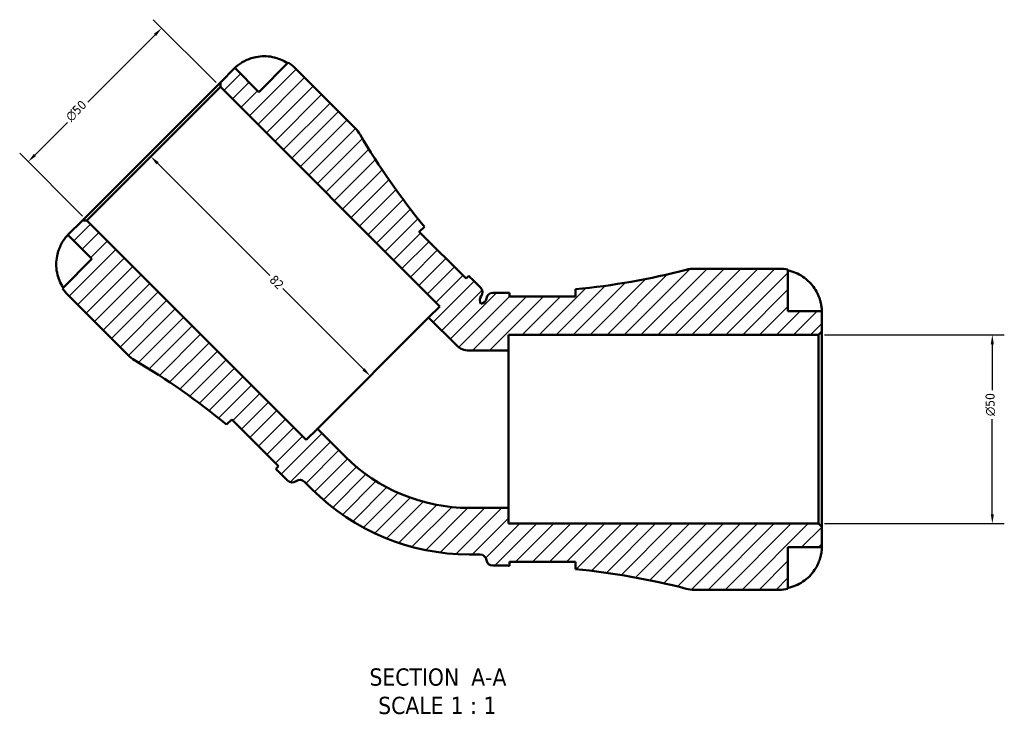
# Model space of a CAD drawing. Header units: millimetres. Extents: x -154 to 937, y -268 to 700.
# Tile 3 of 13: x 314 to 574, y -268 to -85. Entities that reach past the tile are written whole.
import ezdxf

# ---------------------------------------------------------------- set-up
doc = ezdxf.new("R2010")
doc.units = ezdxf.units.MM
for name, color, linetype, lineweight in [('Dimension (ANSI)', 7, 'Continuous', 25), ('Hatch (ANSI)', 7, 'Continuous', 18), ('Symbol (ANSI)', 7, 'Continuous', 25), ('Visible (ANSI)', 7, 'Continuous', 50)]:
    doc.layers.add(name, color=color, linetype=linetype, lineweight=lineweight)
doc.styles.add('Label Text (ANSI)', font='tahoma.ttf')
doc.styles.add('Note Text (ANSI)', font='tahoma.ttf')
doc.dimstyles.new('Default - mm (ANSI)', dxfattribs={"dimtxt": 2.399999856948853, "dimasz": 2.5, "dimexe": 3.175, "dimexo": 1.6002, "dimgap": 0.7999999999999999, "dimtad": 0, "dimtoh": 1, "dimdec": 0, "dimrnd": 1e-08, "dimzin": 4, "dimdsep": 46, "dimtxsty": 'Note Text (ANSI)', "dimcen": 0.09, "dimdle": 10, "dimclrd": 256, "dimclre": 256, "dimclrt": 5, "dimadec": 1, "dimazin": 1, "dimtfac": 1.270000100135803, "dimtofl": 0, "dimtmove": 0, "dimatfit": 3, "dimfxl": 1, "dimtolj": 1, "dimtzin": 4, "dimlwd": -1, "dimlwe": -1, "dimarcsym": 0})

# ---------------------------------------------------------------- blocks, each defined once
blk = doc.blocks.new('*D7')
at = {"layer": 'Defpoints', "color": 0, "transparency": 16777216}
for p in [(525.155295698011, -168.4660348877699), (571.1552956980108, -168.4660348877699), (525.155295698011, -218.46603488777)]:
    blk.add_point(p, dxfattribs=at)
at = {"layer": 'Dimension (ANSI)', "transparency": 16777216}
for p, q in [((526.7554956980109, -168.4660348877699), (574.3302956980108, -168.4660348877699)), ((571.1552956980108, -170.9660348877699), (571.1552956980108, -183.1347214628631)), ((571.1552956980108, -215.96603488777), (571.1552956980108, -190.7973483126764)), ((526.7554956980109, -218.46603488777), (574.3302956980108, -218.46603488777))]:
    blk.add_line(p, q, dxfattribs=at)
for points in [[(570.7386290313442, -170.9660348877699), (571.5719623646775, -170.9660348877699), (571.1552956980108, -168.4660348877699)], [(570.7386290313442, -215.96603488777), (571.5719623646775, -215.96603488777), (571.1552956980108, -218.46603488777)]]:
    blk.add_solid(points, dxfattribs=at)
at = {"layer": 'Dimension (ANSI)', "color": 5, "transparency": 16777216, "insert": (569.3497766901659, -189.9973483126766), "char_height": 2.399999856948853, "attachment_point": 1, "rotation": 90, "style": 'Note Text (ANSI)'}
blk.add_mtext('\\A1;{\\fAIGDT|b0|i0;\\H2.4000;\\ln}\\fTahoma|b0|i0;\\H2.4000;50', dxfattribs=at)
blk = doc.blocks.new('*D8')
at = {"layer": 'Defpoints', "color": 0, "transparency": 16777216}
for p in [(366.744900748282, -102.8503008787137), (315.8332125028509, -122.6492907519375), (331.3895616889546, -138.2056399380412)]:
    blk.add_point(p, dxfattribs=at)
at = {"layer": 'Dimension (ANSI)', "transparency": 16777216}
for p, q in [((365.6133884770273, -101.7187886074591), (348.943487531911, -85.04888766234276)), ((349.420784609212, -89.06171864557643), (331.6238356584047, -106.8586675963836)), ((317.6009794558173, -120.8815237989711), (326.2055402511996, -112.2769630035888)), ((330.2580494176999, -137.0741276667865), (313.5881484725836, -120.4042267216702))]:
    blk.add_line(p, q, dxfattribs=at)
for points in [[(349.1261567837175, -88.76709082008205), (349.7154124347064, -89.35634647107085), (351.1885515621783, -87.29395169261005)], [(317.3063516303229, -120.5868959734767), (317.8956072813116, -121.1761516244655), (315.8332125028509, -122.6492907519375)]]:
    blk.add_solid(points, dxfattribs=at)
at = {"layer": 'Dimension (ANSI)', "color": 5, "transparency": 16777216, "insert": (325.4945309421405, -110.4345828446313), "char_height": 2.399999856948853, "attachment_point": 1, "rotation": 45, "style": 'Note Text (ANSI)'}
blk.add_mtext('\\A1;{\\fAIGDT|b0|i0;\\H2.4000;\\ln}\\fTahoma|b0|i0;\\H2.4000;50', dxfattribs=at)
blk = doc.blocks.new('*D9')
at = {"layer": 'Defpoints', "color": 0, "transparency": 16777216}
for p in [(349.0672312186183, -120.5279704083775), (406.4009186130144, -179.3719271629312), (407.1560532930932, -178.6167924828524)]:
    blk.add_point(p, dxfattribs=at)
at = {"layer": 'Dimension (ANSI)', "transparency": 16777216}
for p, q in [((350.0798634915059, -123.0508720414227), (379.7890642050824, -152.7600727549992)), ((404.6331516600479, -177.6041602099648), (383.2819531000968, -156.2529616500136))]:
    blk.add_line(p, q, dxfattribs=at)
for points in [[(350.3744913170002, -122.7562442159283), (349.7852356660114, -123.3454998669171), (348.3120965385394, -121.2831050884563)], [(404.9277794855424, -177.3095323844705), (404.3385238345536, -177.8987880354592), (406.4009186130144, -179.3719271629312)]]:
    blk.add_solid(points, dxfattribs=at)
at = {"layer": 'Dimension (ANSI)', "color": 5, "transparency": 16777216, "insert": (381.2420284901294, -152.4384793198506), "char_height": 2.399999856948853, "attachment_point": 1, "rotation": 315, "style": 'Note Text (ANSI)'}
blk.add_mtext('\\A1;82', dxfattribs=at)

msp = doc.modelspace()

# ---------------------------------------------------------------- hatches: boundary and pattern name
at = {"layer": 'Hatch (ANSI)'}
h = msp.add_hatch(dxfattribs=at)
h.set_pattern_fill('ANSI31', color=256, scale=25.4, style=0)
h.set_pattern_definition([(45, (0, 0), (-2.245064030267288, 2.245064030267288), [])])
edge = h.paths.add_edge_path()
edge.add_ellipse((492.2392309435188, -227.4660348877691), major_axis=(8.228933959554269, -2.129470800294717), ratio=1, start_angle=270, end_angle=284.5086389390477)
edge.add_line((492.2392309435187, -235.9660348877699), (514.7552956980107, -235.9660348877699))
edge.add_ellipse((514.7552956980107, -224.71603488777), major_axis=(11.24999999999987, 1.776356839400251e-14), ratio=1, start_angle=270, end_angle=281.5369590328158)
edge.add_line((517.0052956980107, -235.7387387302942), (517.0052956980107, -224.7160348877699))
edge.add_line((517.0052956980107, -224.7160348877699), (526.0052956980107, -224.7160348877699))
edge.add_line((526.0052956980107, -224.7160348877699), (526.0052956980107, -219.3160348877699))
edge.add_line((526.0052956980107, -219.3160348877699), (525.1552956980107, -218.4660348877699))
edge.add_line((525.1552956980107, -218.4660348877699), (443.0052956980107, -218.4660348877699))
edge.add_line((443.0052956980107, -218.4660348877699), (443.0052956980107, -214.2993682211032))
edge.add_line((443.0052956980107, -214.2993682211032), (432.6260456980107, -214.2993682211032))
edge.add_ellipse((432.6260456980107, -167.8252761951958), major_axis=(-46.47409202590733, -1.332267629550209e-14), ratio=1, start_angle=44.999999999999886, end_angle=90, ccw=False)
edge.add_line((399.7639000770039, -200.6874218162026), (392.4246620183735, -193.3481837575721))
edge.add_line((392.4246620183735, -193.3481837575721), (389.4783837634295, -196.294462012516))
edge.add_line((389.4783837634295, -196.294462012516), (331.3895616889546, -138.2056399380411))
edge.add_line((331.3895616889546, -138.2056399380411), (330.1874801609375, -138.2056399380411))
edge.add_line((330.1874801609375, -138.2056399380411), (326.3691035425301, -142.0240165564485))
edge.add_line((326.3691035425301, -142.0240165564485), (332.733064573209, -148.3879775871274))
edge.add_line((332.733064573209, -148.3879775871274), (324.938835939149, -156.1822062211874))
edge.add_ellipse((334.3240548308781, -149.9789678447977), major_axis=(6.203238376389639, -9.385218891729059), ratio=1, start_angle=269.9999999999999, end_angle=281.5369590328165)
edge.add_line((326.3691035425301, -157.9339191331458), (342.2903656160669, -173.8551812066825))
edge.add_ellipse((348.3007732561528, -167.8447735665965), major_axis=(6.010407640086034, -6.010407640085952), ratio=1, start_angle=269.9999999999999, end_angle=284.5086389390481)
edge.add_ellipse((246.8672077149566, -340.1041840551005), major_axis=(164.93491224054, -97.1205937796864), ratio=1, start_angle=81.08147441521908, end_angle=90, ccw=False)
edge.add_line((368.3834226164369, -192.2199572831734), (369.7341946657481, -190.8691852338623))
edge.add_line((369.7341946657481, -190.8691852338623), (382.1085633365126, -203.2435539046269))
edge.add_line((382.1085633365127, -203.2435539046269), (381.3990348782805, -203.9530823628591))
edge.add_ellipse((246.8672077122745, -340.1041840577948), major_axis=(136.1511016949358, -134.5318271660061), ratio=1, start_angle=89.65725031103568, end_angle=90, ccw=False)
edge.add_line((382.2110938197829, -204.76029795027), (384.5304040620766, -207.0796081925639))
edge.add_ellipse((385.7324855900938, -205.8775266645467), major_axis=(1.202081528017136, -1.202081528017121), ratio=1, start_angle=269.9999999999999, end_angle=352.8192442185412)
edge.add_ellipse((387.8172717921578, -208.5633536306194), major_axis=(1.342913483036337, 1.042393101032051), ratio=1, start_angle=7.180755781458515, end_angle=90.00000000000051, ccw=False)
edge.add_line((389.019353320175, -207.3612721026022), (391.0547015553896, -209.3966203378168))
edge.add_ellipse((432.6260456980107, -167.8252761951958), major_axis=(41.57134414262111, -41.57134414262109), ratio=1, start_angle=270, end_angle=314.9999999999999)
edge.add_line((432.6260456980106, -226.6160348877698), (435.5044627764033, -226.6160348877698))
edge.add_ellipse((435.5044627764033, -228.3160348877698), major_axis=(1.700000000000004, 2.220446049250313e-15), ratio=1, start_angle=7.180755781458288, end_angle=90, ccw=False)
edge.add_ellipse((438.8777956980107, -227.8910348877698), major_axis=(0.2125000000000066, -1.686666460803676), ratio=1, start_angle=270.0000000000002, end_angle=352.8192442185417)
edge.add_line((438.8777956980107, -229.5910348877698), (442.1577956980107, -229.5910348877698))
edge.add_ellipse((442.1577956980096, -420.9961942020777), major_axis=(191.4051593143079, -1.021405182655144e-12), ratio=1, start_angle=89.65725031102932, end_angle=90, ccw=False)
edge.add_line((443.3027956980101, -229.5944596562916), (443.3027956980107, -228.5910348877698))
edge.add_line((443.3027956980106, -228.5910348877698), (460.8027956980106, -228.5910348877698))
edge.add_line((460.8027956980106, -228.5910348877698), (460.8027956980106, -230.5013150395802))
edge.add_ellipse((442.1577956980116, -420.99619420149), major_axis=(190.4948791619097, -18.64499999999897), ratio=1, start_angle=81.08147441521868, end_angle=90, ccw=False)
edge = h.paths.add_edge_path()
edge.add_ellipse((492.2392309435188, -159.4660348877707), major_axis=(-8.500000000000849, -1.06581410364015e-13), ratio=1, start_angle=270, end_angle=284.5086389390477)
edge.add_ellipse((442.1577956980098, 34.06412442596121), major_axis=(-185.3012253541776, -47.95196444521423), ratio=1, start_angle=81.0814744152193, end_angle=90, ccw=False)
edge.add_line((460.8027956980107, -156.4307547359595), (460.8027956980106, -158.3410348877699))
edge.add_line((460.8027956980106, -158.3410348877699), (443.3027956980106, -158.3410348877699))
edge.add_line((443.3027956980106, -158.3410348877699), (443.3027956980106, -157.3376101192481))
edge.add_ellipse((442.15779569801, 34.0641244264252), major_axis=(-191.4017345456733, -1.145000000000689), ratio=1, start_angle=89.6572503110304, end_angle=90, ccw=False)
edge.add_line((442.1577956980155, -157.3410348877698), (438.8777956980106, -157.3410348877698))
edge.add_ellipse((438.8777956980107, -159.0410348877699), major_axis=(-1.699999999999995, -4.440892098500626e-15), ratio=1, start_angle=270, end_angle=352.8192442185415)
edge.add_ellipse((435.5044627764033, -158.6160348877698), major_axis=(-0.2125000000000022, -1.686666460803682), ratio=1, start_angle=15.262864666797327, end_angle=90.00000000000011, ccw=False)
edge.add_ellipse((437.1026144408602, -159.278010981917), major_axis=(-1.021138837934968, 1.359145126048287), ratio=1, start_angle=15.262864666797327, end_angle=90.00000000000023, ccw=False)
edge.add_ellipse((434.4167874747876, -157.1932247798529), major_axis=(1.042393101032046, 1.342913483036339), ratio=1, start_angle=269.9999999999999, end_angle=352.8192442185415)
edge.add_line((435.6188690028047, -155.9911432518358), (433.2995587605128, -153.6718330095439))
edge.add_ellipse((568.6434448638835, -18.32794690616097), major_axis=(-135.3438861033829, 135.3438861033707), ratio=1, start_angle=89.65725031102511, end_angle=90, ccw=False)
edge.add_line((432.4923431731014, -152.8597740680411), (431.7828147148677, -153.5693025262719))
edge.add_line((431.7828147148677, -153.5693025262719), (419.4084460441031, -141.1949338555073))
edge.add_line((419.4084460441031, -141.1949338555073), (420.7592180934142, -139.8441618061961))
edge.add_ellipse((568.6434448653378, -18.32794690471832), major_axis=(-121.5162149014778, 147.8842267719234), ratio=1, start_angle=81.08147441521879, end_angle=90, ccw=False)
edge.add_ellipse((396.384034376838, -119.7615124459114), major_axis=(-4.312971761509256, 7.324498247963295), ratio=1, start_angle=270.0000000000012, end_angle=284.5086389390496)
edge.add_line((402.3944420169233, -113.751104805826), (386.4731799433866, -97.82984273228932))
edge.add_ellipse((378.5182286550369, -105.7847940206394), major_axis=(-7.954951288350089, 7.954951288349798), ratio=1, start_angle=270, end_angle=281.5369590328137)
edge.add_line((384.7214670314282, -96.39957512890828), (376.9272383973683, -104.1938037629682))
edge.add_line((376.9272383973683, -104.1938037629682), (370.5632773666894, -97.8298427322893))
edge.add_line((370.5632773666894, -97.82984273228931), (366.744900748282, -101.6482193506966))
edge.add_line((366.744900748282, -101.6482193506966), (366.744900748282, -102.8503008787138))
edge.add_line((366.744900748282, -102.8503008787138), (424.8337228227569, -160.9391229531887))
edge.add_line((424.8337228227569, -160.9391229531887), (421.887444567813, -163.8854012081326))
edge.add_line((421.887444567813, -163.8854012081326), (429.2266826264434, -171.2246392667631))
edge.add_ellipse((432.6260456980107, -167.8252761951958), major_axis=(3.399363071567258, -3.399363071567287), ratio=1, start_angle=270, end_angle=315.0000000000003)
edge.add_line((432.6260456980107, -172.6327015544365), (443.0052956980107, -172.6327015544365))
edge.add_line((443.0052956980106, -172.6327015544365), (443.0052956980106, -168.4660348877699))
edge.add_line((443.0052956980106, -168.4660348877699), (525.1552956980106, -168.4660348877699))
edge.add_line((525.1552956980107, -168.4660348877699), (526.0052956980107, -167.6160348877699))
edge.add_line((526.0052956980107, -167.6160348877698), (526.0052956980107, -162.2160348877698))
edge.add_line((526.0052956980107, -162.2160348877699), (517.0052956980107, -162.2160348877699))
edge.add_line((517.0052956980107, -162.2160348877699), (517.0052956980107, -151.1933310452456))
edge.add_ellipse((514.7552956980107, -162.2160348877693), major_axis=(-11.02270384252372, 2.250000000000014), ratio=1, start_angle=270, end_angle=281.5369590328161)
edge.add_line((514.7552956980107, -150.9660348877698), (492.2392309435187, -150.9660348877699))

# ---------------------------------------------------------------- linework, layer by layer
at = {"layer": 'Visible (ANSI)'}
for p, q in [((384.7214670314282, -96.39957512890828), (376.9272383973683, -104.1938037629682)), ((370.5632773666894, -97.82984273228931), (366.744900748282, -101.6482193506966)), ((376.9272383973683, -104.1938037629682), (370.5632773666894, -97.82984273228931)), ((402.3944420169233, -113.751104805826), (386.4731799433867, -97.82984273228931)), ((366.744900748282, -101.6482193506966), (330.1874801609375, -138.2056399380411)), ((366.744900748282, -101.6482193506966), (366.744900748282, -102.8503008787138)), ((331.3895616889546, -138.2056399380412), (366.744900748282, -102.8503008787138)), ((366.744900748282, -102.8503008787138), (424.8337228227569, -160.9391229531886)), ((330.1874801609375, -138.2056399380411), (326.3691035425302, -142.0240165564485)), ((331.3895616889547, -138.2056399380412), (330.1874801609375, -138.2056399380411)), ((389.4783837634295, -196.294462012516), (331.3895616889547, -138.2056399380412)), ((419.4084460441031, -141.1949338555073), (420.7592180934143, -139.8441618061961)), ((326.3691035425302, -142.0240165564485), (332.733064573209, -148.3879775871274)), ((431.7828147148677, -153.5693025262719), (419.4084460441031, -141.1949338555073)), ((332.733064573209, -148.3879775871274), (324.9388359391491, -156.1822062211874)), ((514.7552956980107, -150.9660348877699), (492.2392309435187, -150.9660348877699)), ((517.0052956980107, -162.2160348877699), (517.0052956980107, -151.1933310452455)), ((432.4923431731, -152.8597740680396), (431.7828147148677, -153.5693025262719)), ((435.6188690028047, -155.9911432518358), (433.2995587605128, -153.6718330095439)), ((460.8027956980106, -156.4307547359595), (460.8027956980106, -158.3410348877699)), ((326.3691035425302, -157.9339191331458), (342.2903656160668, -173.8551812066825)), ((442.1577956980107, -157.3410348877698), (438.8777956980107, -157.3410348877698)), ((443.3027956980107, -158.3410348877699), (443.3027956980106, -157.3376101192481)), ((460.8027956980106, -158.3410348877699), (443.3027956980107, -158.3410348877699)), ((424.8337228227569, -160.9391229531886), (421.887444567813, -163.8854012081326)), ((421.887444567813, -163.8854012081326), (392.4246620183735, -193.3481837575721)), ((421.887444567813, -163.8854012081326), (429.2266826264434, -171.2246392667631)), ((526.0052956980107, -162.2160348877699), (517.0052956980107, -162.2160348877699)), ((526.0052956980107, -167.6160348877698), (526.0052956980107, -162.2160348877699)), ((443.0052956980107, -172.6327015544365), (443.0052956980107, -168.4660348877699)), ((443.0052956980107, -168.4660348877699), (525.1552956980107, -168.4660348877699)), ((525.1552956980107, -168.4660348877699), (526.0052956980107, -167.6160348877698)), ((525.1552956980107, -168.4660348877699), (525.1552956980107, -218.4660348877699)), ((526.0052956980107, -219.3160348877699), (526.0052956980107, -167.6160348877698)), ((432.6260456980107, -172.6327015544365), (443.0052956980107, -172.6327015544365)), ((443.0052956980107, -214.2993682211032), (443.0052956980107, -172.6327015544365)), ((368.383422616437, -192.2199572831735), (369.7341946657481, -190.8691852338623)), ((369.7341946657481, -190.8691852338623), (382.1085633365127, -203.2435539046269)), ((392.4246620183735, -193.3481837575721), (389.4783837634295, -196.294462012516)), ((399.7639000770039, -200.6874218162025), (392.4246620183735, -193.3481837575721)), ((382.1085633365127, -203.2435539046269), (381.3990348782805, -203.9530823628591)), ((382.2110938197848, -204.7602979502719), (384.5304040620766, -207.0796081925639)), ((389.019353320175, -207.3612721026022), (391.0547015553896, -209.3966203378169)), ((443.0052956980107, -214.2993682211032), (432.6260456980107, -214.2993682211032)), ((443.0052956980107, -218.4660348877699), (443.0052956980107, -214.2993682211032)), ((525.1552956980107, -218.4660348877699), (443.0052956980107, -218.4660348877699)), ((526.0052956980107, -219.3160348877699), (525.1552956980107, -218.4660348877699)), ((526.0052956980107, -224.7160348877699), (526.0052956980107, -219.3160348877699)), ((432.6260456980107, -226.6160348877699), (435.5044627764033, -226.6160348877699)), ((517.0052956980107, -235.7387387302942), (517.0052956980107, -224.7160348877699)), ((517.0052956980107, -224.7160348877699), (526.0052956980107, -224.7160348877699)), ((443.3027956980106, -229.5944596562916), (443.3027956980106, -228.5910348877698)), ((443.3027956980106, -228.5910348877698), (460.8027956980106, -228.5910348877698)), ((460.8027956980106, -228.5910348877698), (460.8027956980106, -230.5013150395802)), ((438.8777956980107, -229.5910348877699), (442.1577956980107, -229.5910348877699)), ((492.2392309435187, -235.9660348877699), (514.7552956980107, -235.9660348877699))]:
    msp.add_line(p, q, dxfattribs=at)
for centre, radius, start, end in [((378.5182286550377, -105.7847940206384), 11.25000000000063, 45.00000000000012, 56.53695903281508), ((396.3840343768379, -119.7615124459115), 8.499999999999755, 30.49136106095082, 45), ((568.6434448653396, -18.32794690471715), 191.4051593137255, 210.491361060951, 219.409886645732), ((492.2392309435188, -159.4660348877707), 8.500000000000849, 90.00000000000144, 104.5086389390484), ((514.7552956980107, -162.2160348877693), 11.24999999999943, 78.46304096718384, 90), ((568.6434448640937, -18.32794690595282), 191.4051593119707, 224.6572503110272, 225.0000000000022), ((442.1577956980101, 34.06412442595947), 191.4051593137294, 275.5901133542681, 284.5086389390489), ((334.3240548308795, -149.9789678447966), 11.25000000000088, 213.4630409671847, 224.9999999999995), ((434.4167874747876, -157.1932247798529), 1.699999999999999, 322.1807557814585, 45.00000000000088), ((437.1026144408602, -159.278010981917), 1.700000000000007, 142.1807557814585, 216.917891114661), ((435.5044627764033, -158.6160348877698), 1.700000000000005, 278.0821088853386, 352.8192442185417), ((438.8777956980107, -159.0410348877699), 1.699999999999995, 90, 172.8192442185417), ((442.1577956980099, 34.0641244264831), 191.405159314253, 270.0000000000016, 270.3427496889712), ((432.6260456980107, -167.8252761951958), 4.807425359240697, 225, 270.0000000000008), ((348.3007732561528, -167.8447735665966), 8.50000000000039, 225.0000000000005, 239.5086389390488), ((246.8672077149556, -340.1041840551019), 191.4051593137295, 50.59011335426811, 59.50863893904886), ((432.6260456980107, -167.8252761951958), 46.4740920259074, 225, 270), ((246.8672077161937, -340.1041840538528), 191.4051593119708, 44.99999999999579, 45.34274968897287), ((385.7324855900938, -205.8775266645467), 1.700000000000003, 224.9999999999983, 307.8192442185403), ((387.8172717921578, -208.5633536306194), 1.699999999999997, 44.99999999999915, 127.8192442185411), ((432.6260456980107, -167.8252761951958), 58.79075869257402, 225, 270), ((435.5044627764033, -228.3160348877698), 1.700000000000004, 7.18075578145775, 90), ((438.8777956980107, -227.8910348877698), 1.700000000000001, 187.1807557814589, 270.0000000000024), ((442.1577956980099, -420.9961942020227), 191.4051593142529, 89.65725031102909, 89.99999999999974), ((442.1577956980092, -420.9961942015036), 191.405159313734, 75.49136106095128, 84.4098866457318), ((492.2392309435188, -227.4660348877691), 8.500000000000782, 255.4913610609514, 269.999999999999), ((514.7552956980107, -224.71603488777), 11.24999999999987, 270, 281.5369590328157)]:
    msp.add_arc(centre, radius, start, end, dxfattribs=at)
for points, knots in [([(370.5632773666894, -97.82984273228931), (370.5632773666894, -97.82984273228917), (370.6233813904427, -97.76805457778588), (370.8664997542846, -97.53875761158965), (371.045647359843, -97.37553971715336), (371.5648743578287, -96.95730582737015), (371.9189364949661, -96.69843788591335), (372.5810621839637, -96.29144163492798), (372.8356544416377, -96.14753395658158), (373.3060984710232, -95.90642721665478), (373.5134540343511, -95.80750236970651), (373.946988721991, -95.61595072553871), (374.1725172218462, -95.52413592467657), (374.4340021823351, -95.4264243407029), (374.4668412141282, -95.41430748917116), (374.4997236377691, -95.4023279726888)], [-1.403122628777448, -1.403122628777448, -1.403122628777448, -1.403122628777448, -1.26570104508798, -1.26570104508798, -1.131064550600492, -1.131064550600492, -0.9761257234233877, -0.9761257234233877, -0.8901504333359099, -0.8901504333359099, -0.8264442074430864, -0.8264442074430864, -0.760484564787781, -0.760484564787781, -0.7510272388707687, -0.7510272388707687, -0.7510272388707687, -0.7510272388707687]), ([(374.4997236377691, -95.4023279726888), (375.0183803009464, -95.21337425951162), (375.5776771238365, -95.05399289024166), (376.8919950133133, -94.78971299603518), (377.6540834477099, -94.71923153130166), (379.0467070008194, -94.71671843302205), (379.8055160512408, -94.78380046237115), (381.2917894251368, -95.07677960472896), (382.0192499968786, -95.30269574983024), (383.2841826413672, -95.8250437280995), (383.9382447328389, -96.16499115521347), (384.5516209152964, -96.56942124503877)], [5.50227198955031, 5.50227198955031, 5.50227198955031, 5.50227198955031, 5.661726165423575, 5.661726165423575, 5.871113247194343, 5.871113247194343, 6.079513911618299, 6.079513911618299, 6.287914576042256, 6.287914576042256, 6.490075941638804, 6.490075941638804, 6.490075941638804, 6.490075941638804]), ([(323.941588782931, -145.960462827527), (323.9973753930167, -145.8073348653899), (324.0560430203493, -145.6554284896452), (324.2118987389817, -145.2741428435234), (324.3123550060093, -145.0483021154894), (324.5364205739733, -144.582894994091), (324.6605024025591, -144.3470546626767), (324.9844159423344, -143.7781465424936), (325.1848517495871, -143.4695005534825), (325.6185555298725, -142.8622216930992), (325.8393514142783, -142.5973919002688), (326.1945032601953, -142.1975230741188), (326.3159867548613, -142.077346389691), (326.364437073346, -142.0286721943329), (326.3691035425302, -142.0240165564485), (326.3691035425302, -142.0240165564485)], [-2.013716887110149, -2.013716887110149, -2.013716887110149, -2.013716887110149, -1.971618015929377, -1.971618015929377, -1.906809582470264, -1.906809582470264, -1.833711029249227, -1.833711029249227, -1.72025440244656, -1.72025440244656, -1.57632266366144, -1.57632266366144, -1.421337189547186, -1.421337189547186, -1.384307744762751, -1.384307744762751, -1.384307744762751, -1.384307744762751]), ([(419.5774393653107, -141.0259405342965), (419.5582164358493, -141.0451634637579), (419.5395841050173, -141.0656476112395), (419.4890388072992, -141.1265529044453), (419.4585243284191, -141.1696779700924), (419.4300076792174, -141.2166225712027)], [-3.252083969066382, -3.252083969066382, -3.252083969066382, -3.252083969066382, -3.224568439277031, -3.224568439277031, -3.174988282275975, -3.174988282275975, -3.174988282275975, -3.174988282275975]), ([(325.108682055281, -156.0123601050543), (324.7042519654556, -155.3989839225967), (324.3643045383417, -154.7449218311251), (323.8419565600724, -153.4799891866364), (323.6160404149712, -152.7525286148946), (323.3230612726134, -151.2662552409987), (323.2559792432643, -150.5074461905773), (323.2584923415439, -149.1148226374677), (323.3289738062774, -148.3527342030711), (323.5932537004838, -147.0384163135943), (323.7526350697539, -146.4791194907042), (323.941588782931, -145.960462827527)], [0.21343841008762, 0.21343841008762, 0.21343841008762, 0.21343841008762, 0.4155997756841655, 0.4155997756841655, 0.6240004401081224, 0.6240004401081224, 0.8324011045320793, 0.8324011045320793, 1.041788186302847, 1.041788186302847, 1.201242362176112, 1.201242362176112, 1.201242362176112, 1.201242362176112]), ([(517.0052956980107, -151.4335297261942), (517.7249934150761, -151.5812769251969), (518.427864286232, -151.8033895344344), (519.6916625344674, -152.3284761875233), (520.3658016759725, -152.6831216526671), (521.6239231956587, -153.5269080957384), (522.2079163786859, -154.0160329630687), (523.1908729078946, -155.0025435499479), (523.6799128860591, -155.5912593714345), (524.4224018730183, -156.707496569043), (524.7051848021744, -157.2156787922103), (524.9383199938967, -157.7160348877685)], [0.2134384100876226, 0.2134384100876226, 0.2134384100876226, 0.2134384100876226, 0.4155997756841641, 0.4155997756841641, 0.6240004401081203, 0.6240004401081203, 0.8324011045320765, 0.8324011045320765, 1.041788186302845, 1.041788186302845, 1.201242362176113, 1.201242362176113, 1.201242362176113, 1.201242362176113]), ([(524.9383199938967, -157.7160348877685), (525.010571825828, -157.8711021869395), (525.0796377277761, -158.027486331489), (525.2550305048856, -158.4476942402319), (525.3543402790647, -158.7111884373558), (525.5408185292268, -159.2627292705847), (525.624297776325, -159.5472856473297), (525.7984542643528, -160.2338890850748), (525.8688429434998, -160.6134004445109), (525.9698374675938, -161.3374120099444), (525.9897584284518, -161.6514983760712), (526.0074615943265, -162.0983113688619), (526.0052956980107, -162.2160348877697), (526.0052956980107, -162.2160348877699)], [-0.7196886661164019, -0.7196886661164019, -0.7196886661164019, -0.7196886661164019, -0.6691334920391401, -0.6691334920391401, -0.5844829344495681, -0.5844829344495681, -0.4900849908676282, -0.4900849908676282, -0.3476598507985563, -0.3476598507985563, -0.1782767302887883, -0.1782767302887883, 0, 0, 0, 0]), ([(369.7559045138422, -190.8906941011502), (369.6870969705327, -190.9324889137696), (369.6265016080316, -190.9785906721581), (369.571389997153, -191.0320373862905), (369.5682794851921, -191.035100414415), (369.5652013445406, -191.0381785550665)], [-0.3972051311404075, -0.3972051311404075, -0.3972051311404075, -0.3972051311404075, -0.3245479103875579, -0.3245479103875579, -0.3201539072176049, -0.3201539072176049, -0.3201539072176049, -0.3201539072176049]), ([(526.0052956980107, -224.7160348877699), (526.0052956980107, -224.7160348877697), (526.0058566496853, -224.7744456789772), (526.0007718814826, -225.0287727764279), (525.9936964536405, -225.2493655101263), (525.9422076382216, -225.807571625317), (525.9011310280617, -226.1283228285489), (525.7710761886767, -226.8079167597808), (525.6901223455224, -227.1503147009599), (525.5186476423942, -227.7348834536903), (525.4437001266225, -227.9645397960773), (525.2840763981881, -228.4058325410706), (525.2014618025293, -228.6159787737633), (525.0566793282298, -228.9563369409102), (524.9986070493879, -229.0866464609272), (524.9383199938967, -229.2160348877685)], [0, 0, 0, 0, 0.1255822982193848, 0.1255822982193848, 0.2775868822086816, 0.2775868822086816, 0.4156582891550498, 0.4156582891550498, 0.5355886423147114, 0.5355886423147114, 0.6106284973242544, 0.6106284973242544, 0.6783071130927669, 0.6783071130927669, 0.7205994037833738, 0.7205994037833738, 0.7205994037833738, 0.7205994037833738]), ([(524.9383199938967, -229.2160348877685), (524.7051848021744, -229.7163909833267), (524.4224018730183, -230.224573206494), (523.6799128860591, -231.3408104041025), (523.1908729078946, -231.9295262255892), (522.2079163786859, -232.9160368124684), (521.6239231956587, -233.4051616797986), (520.3658016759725, -234.2489481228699), (519.6916625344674, -234.6035935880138), (518.427864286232, -235.1286802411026), (517.7249934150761, -235.3507928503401), (517.0052956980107, -235.4985400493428)], [5.502271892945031, 5.502271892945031, 5.502271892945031, 5.502271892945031, 5.6617260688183, 5.6617260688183, 5.871113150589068, 5.871113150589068, 6.079513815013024, 6.079513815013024, 6.28791447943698, 6.28791447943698, 6.490075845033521, 6.490075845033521, 6.490075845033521, 6.490075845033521])]:
    msp.add_open_spline(points, degree=3, knots=knots, dxfattribs=at)
for points in [[(460.7721825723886, -158.3410503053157), (460.7925136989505, -158.2579971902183), (460.8027956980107, -158.1782417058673), (460.8027956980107, -158.1020422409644)], [(460.8027956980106, -228.8300275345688), (460.8027956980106, -228.7538232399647), (460.7925131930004, -228.6740648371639), (460.7721837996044, -228.5910154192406)]]:
    msp.add_open_spline(points, degree=3, dxfattribs=at)

# ---------------------------------------------------------------- texts
at = {"layer": 'Symbol (ANSI)', "char_height": 4.571999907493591, "attachment_point": 7, "style": 'Label Text (ANSI)'}
for s, insert in [('SECTION', (406.2066912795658, -261.4535678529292)), (' A-A', (431.4409394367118, -261.3572372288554)), ('SCALE', (408.5260355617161, -268.9664251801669)), (' 1 : 1', (425.9945542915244, -268.8849146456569))]:
    msp.add_mtext(s, dxfattribs=dict(at, insert=insert))

# ---------------------------------------------------------------- dimensions: what is measured, and where the dimension line sits
at = {"layer": 'Dimension (ANSI)'}
for base, p1, p2, angle, picture, middle in [((315.8332125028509, -122.6492907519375), (366.744900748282, -102.8503008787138), (331.3895616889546, -138.2056399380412), 45, '*D8', (328.9146879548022, -109.5678152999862)), ((571.1552956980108, -168.4660348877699), (525.1552956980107, -218.4660348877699), (525.1552956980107, -168.4660348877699), 90, '*D7', (571.1552956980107, -186.9660348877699))]:
    dim = msp.add_linear_dim(base=base, p1=p1, p2=p2, angle=angle, text='{\\fAIGDT|b0|i0;\\H2.4000;\\ln}\\fTahoma|b0|i0;\\H2.4000;<>', dimstyle='Default - mm (ANSI)', override={"dimgap": 0.7999999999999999, "dimtoh": 0, "dimdec": 0, "dimtol": 0, "dimlim": 0, "dimtp": 0, "dimtm": -0, "dimtdec": 2, "dimatfit": 1}, dxfattribs=at)
    dim.commit()
    dim.dimension.update_dxf_attribs({"geometry": picture, "text_midpoint": middle, "dimtype": 160})
dim = msp.add_linear_dim(base=(406.4009186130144, -179.3719271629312), p1=(349.0672312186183, -120.5279704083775), p2=(407.1560532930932, -178.6167924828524), angle=135, dimstyle='Default - mm (ANSI)', override={"dimgap": 0.7999999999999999, "dimtoh": 0, "dimdec": 0, "dimse1": 1, "dimse2": 1, "dimtol": 0, "dimlim": 0, "dimtp": 0, "dimtm": -0, "dimtdec": 2, "dimatfit": 1}, dxfattribs=at)
dim.commit()
dim.dimension.update_dxf_attribs({"geometry": '*D9', "text_midpoint": (381.5355086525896, -154.5065172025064), "dimtype": 160})

doc.saveas('drawing.dxf')
